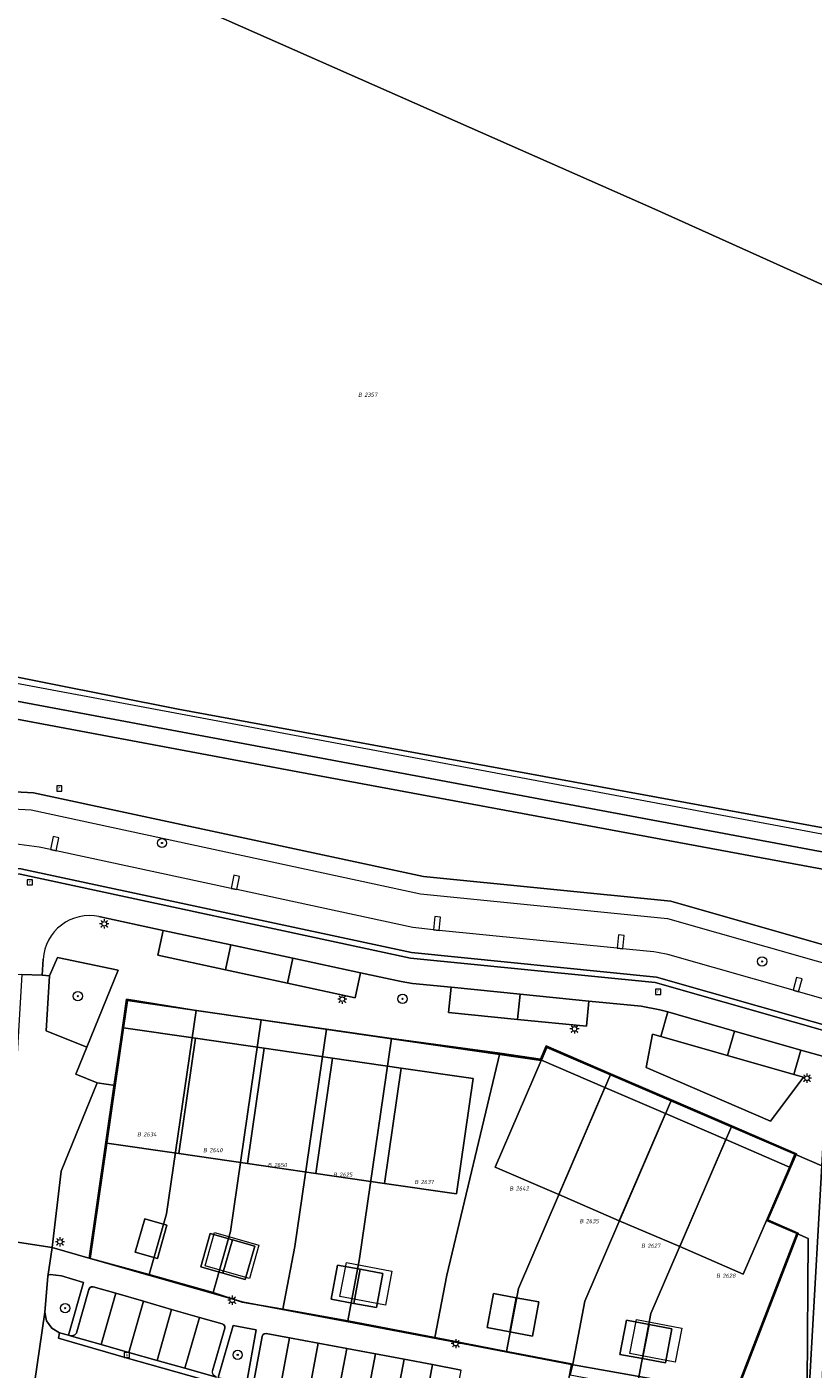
# Model space of a CAD drawing. Header units: metres. Extents: x 207466 to 209466, y 475780 to 477780.
# Tile 135 of 189: x 208384 to 208452, y 476957 to 477073. Entities that reach past the tile are written whole.
import ezdxf
from ezdxf.enums import TextEntityAlignment as Align

# ---------------------------------------------------------------- set-up
doc = ezdxf.new("R2010")
doc.units = ezdxf.units.M
doc.layers.get('0').update_dxf_attribs({"color": 253, "linetype": 'CONTINUOUS'})
for name, color, linetype, lineweight, true_color in [('B-RO-GR-BEPLANTING_CULTUUR_VASTE PLANTENVAK-GV', 7, 'CONTINUOUS', 0, 0x6d8a47), ('B-RO-GR-BOOM-S', 7, 'CONTINUOUS', 0, 0x6d8a47), ('B-RO-OG-BEBOUWING-GV', 7, 'CONTINUOUS', 0, 0xa50000), ('B1-OG-WA-SLOOT_WATER-G', 7, 'CONTINUOUS', 0, 0x478c9a), ('N-RO-GR-BEPLANTING_CULTUUR_VASTE PLANTENVAK-GV', 7, 'CONTINUOUS', 0, 0x6d8a47), ('N-RO-GR-BOOM-S', 7, 'CONTINUOUS', 0, 0x6d8a47)]:
    doc.layers.add(name, color=color, linetype=linetype, lineweight=lineweight, true_color=true_color)
for name, color, linetype, lineweight in [('B-RO-KL-ET_LS_OV_LICHTMAST-S', 253, 'CONTINUOUS', 0), ('B-RO-RI-GWA_KOLK-S', 253, 'CONTINUOUS', 0), ('B-RO-RI-GWA_RIOOLPUT-S', 253, 'CONTINUOUS', 0), ('B-RO-VH-ONVERHARD-GV', 253, 'CONTINUOUS', 0), ('B-RO-VH-VERHARDING_STRAATBAKSTEEN-GV', 253, 'CONTINUOUS', 0), ('B-WE-KG-GRENS_PERCEEL-GV', 150, 'CONTINUOUS', 18), ('B-WE-KG-GRENS_PERCEEL-S', 150, 'CONTINUOUS', 25), ('B1-OG-WA-SLOOT_BOVENINSTEEK-G', 253, 'CONTINUOUS', 13), ('N-RO-KL-ET_LS_OV_LICHTMAST-S', 253, 'CONTINUOUS', 0), ('N-RO-OG-TERREIN_CULTUURSCHEIDING-GV', 253, 'CONTINUOUS', 0), ('N-RO-OG-TERREIN_ERF-GV', 253, 'CONTINUOUS', 0), ('N-RO-RI-GWA_RIOOLPUT-S', 253, 'CONTINUOUS', 0), ('N-RO-VH-VERHARDING_BEDRIJFSVLOERPLAAT-GV', 253, 'CONTINUOUS', 0), ('N-RO-VH-VERHARDING_STRAATBAKSTEEN-GV', 253, 'CONTINUOUS', 0)]:
    doc.layers.add(name, color=color, linetype=linetype, lineweight=lineweight)
doc.styles.add('NLCS-ISO', font='NLCS-ISO.ttf')

# ---------------------------------------------------------------- blocks, each defined once
blk = doc.blocks.new('SKL-ET_OV_LICHTMAST-SO1')
at = {"color": 0, "linetype": 'ByBlock', "lineweight": -2}
blk.add_circle((0, 0), 1, dxfattribs=at)
for points in [[(-1.25, 0), (-2, 0)], [(-1.4142, 1.4142), (-0.8839, 0.8839)], [(0, 2), (0, 1.25)], [(0.8839, 0.8839), (1.4142, 1.4142)], [(2, 0), (1.25, 0)], [(-1.4142, -1.4142), (-0.8839, -0.8839)], [(0, -1.25), (0, -2)], [(0.8839, -0.8839), (1.4142, -1.4142)]]:
    blk.add_open_spline(points, degree=1, dxfattribs=at)
blk = doc.blocks.new('SRI-PUT_INSPECTIEPUT_RIOOLPUT-SO1')
at = {"color": 0, "linetype": 'ByBlock', "lineweight": -2, "flags": 128}
blk.add_lwpolyline([(-1.125, -1.125), (1.125, -1.125), (1.125, 1.125), (-1.125, 1.125), (-1.125, -1.125)], dxfattribs=at)
at = {"color": 0, "linetype": 'ByBlock', "lineweight": -2, "insert": (0, 0.2828), "char_height": 1.5, "attachment_point": 5, "line_spacing_factor": 0.8, "style": 'NLCS-ISO'}
blk.add_mtext('{\\C0;r}', dxfattribs=at)
blk = doc.blocks.new('SRI-KOLK-SO1')
at = {"color": 0, "linetype": 'ByBlock', "lineweight": -2, "flags": 128}
blk.add_lwpolyline([(-1.125, -1.125), (1.125, -1.125), (1.125, 1.125), (-1.125, 1.125), (-1.125, -1.125)], dxfattribs=at)
at = {"color": 0, "linetype": 'ByBlock', "lineweight": -2, "insert": (0, 0), "char_height": 1.5, "attachment_point": 5, "line_spacing_factor": 0.8, "style": 'NLCS-ISO'}
blk.add_mtext('{\\C0;k}', dxfattribs=at)
blk = doc.blocks.new('SGR-BOOM_01-SO1')
at = {"linetype": 'Continuous'}
h = blk.add_hatch(color=0, dxfattribs=at)
edge = h.paths.add_edge_path()
edge.add_arc((0, 0), 0.25, 0, 360)
at = {"color": 0, "linetype": 'ByBlock', "lineweight": -2}
for radius in [2, 0.25]:
    blk.add_circle((0, 0), radius, dxfattribs=at)
blk = doc.blocks.new('SKG-PERCEELNUMMER-SO')
at = {"style": 'NLCS-ISO', "oblique": 10, "flags": 1}
blk.add_attdef('GEMEENTECODE', text='', height=1.8, dxfattribs=at).set_placement((0, 2.55), align=Align.MIDDLE_CENTER)
at = {"style": 'NLCS-ISO', "oblique": 10}
blk.add_attdef('SECTIE', text='', height=1.8, dxfattribs=at).set_placement((-0.5, 0), align=Align.MIDDLE_RIGHT)
blk.add_attdef('PERCEELNUMMER', text='', height=1.8, dxfattribs=at).set_placement((0.5, 0), align=Align.MIDDLE_LEFT)

msp = doc.modelspace()

# ---------------------------------------------------------------- linework, layer by layer
at = {"layer": 'B-RO-GR-BEPLANTING_CULTUUR_VASTE PLANTENVAK-GV', "flags": 128}
for points in [[(208386.66, 476959.68), (208387.43, 476959.46), (208388.73, 476964.04), (208386.83, 476964.6), (208385.85, 476964.72), (208385.73, 476964.71), (208385.68, 476964.65), (208385.65, 476964.56), (208385.39, 476961.47), (208385.51, 476960.71), (208385.98, 476960.08), (208386.66, 476959.68)], [(208400.4, 476955.81), (208402.85, 476955.27), (208403.69, 476959.93), (208401.69, 476960.3), (208400.4, 476955.81)]]:
    msp.add_lwpolyline(points, dxfattribs=at)
at = {"layer": 'B-RO-OG-BEBOUWING-GV', "flags": 128}
for points in [[(208398.44, 476985.19), (208392.2, 476986.09), (208391.48, 476981.1), (208390.75, 476976.1), (208396.99, 476975.2), (208398.44, 476985.19)], [(208404.37, 476984.33), (208398.44, 476985.19), (208396.99, 476975.2), (208402.93, 476974.34), (208404.37, 476984.33)], [(208410.31, 476983.47), (208404.37, 476984.33), (208402.93, 476974.34), (208408.86, 476973.47), (208410.31, 476983.47)], [(208416.25, 476982.61), (208410.31, 476983.47), (208408.86, 476973.47), (208414.8, 476972.61), (208416.25, 476982.61)], [(208433.91, 476980.92), (208428.4, 476983.3), (208428.39, 476983.28), (208424.4, 476974.02), (208429.91, 476971.65), (208433.91, 476980.92)], [(208416.25, 476982.61), (208414.8, 476972.61), (208421.04, 476971.71), (208422.48, 476981.71), (208416.25, 476982.61)], [(208439.14, 476978.67), (208433.91, 476980.92), (208429.91, 476971.65), (208435.15, 476969.39), (208439.14, 476978.67)], [(208444.38, 476976.41), (208439.14, 476978.67), (208435.15, 476969.39), (208440.38, 476967.14), (208444.38, 476976.41)], [(208449.89, 476974.04), (208444.38, 476976.41), (208440.38, 476967.14), (208445.89, 476964.76), (208447.89, 476969.4), (208449.89, 476974.04)], [(208395.13, 476966.1), (208395.95, 476968.99), (208394.03, 476969.54), (208393.2, 476966.65), (208395.13, 476966.1)], [(208401.63, 476967.73), (208399.71, 476968.28), (208398.89, 476965.4), (208400.81, 476964.85), (208401.63, 476967.73)], [(208403.56, 476967.18), (208401.63, 476967.73), (208400.81, 476964.85), (208402.73, 476964.3), (208403.56, 476967.18)], [(208412.71, 476965.18), (208410.74, 476965.55), (208410.19, 476962.6), (208412.15, 476962.23), (208412.71, 476965.18)], [(208414.67, 476964.81), (208412.71, 476965.18), (208412.15, 476962.23), (208414.12, 476961.86), (208414.67, 476964.81)], [(208426.22, 476962.72), (208424.25, 476963.09), (208423.7, 476960.15), (208425.66, 476959.77), (208426.22, 476962.72)], [(208428.18, 476962.35), (208426.22, 476962.72), (208425.66, 476959.77), (208427.63, 476959.4), (208428.18, 476962.35)], [(208437.73, 476960.39), (208435.76, 476960.76), (208435.2, 476957.81), (208437.17, 476957.44), (208437.73, 476960.39)], [(208439.69, 476960.02), (208437.73, 476960.39), (208437.17, 476957.44), (208439.14, 476957.07), (208439.69, 476960.02)]]:
    msp.add_lwpolyline(points, dxfattribs=at)
at = {"layer": 'B-RO-VH-ONVERHARD-GV', "flags": 128}
for points in [[(208402.93, 476974.34), (208396.99, 476975.2), (208390.75, 476976.1), (208391.48, 476981.1), (208392.2, 476986.09), (208398.44, 476985.19), (208404.37, 476984.33), (208410.31, 476983.47), (208416.25, 476982.61), (208422.48, 476981.71), (208421.04, 476971.71), (208414.8, 476972.61), (208408.86, 476973.47), (208402.93, 476974.34)], [(208424.4, 476974.02), (208428.39, 476983.28), (208428.4, 476983.3), (208433.91, 476980.92), (208439.14, 476978.67), (208444.38, 476976.41), (208449.89, 476974.04), (208447.89, 476969.4), (208445.89, 476964.76), (208440.38, 476967.14), (208435.15, 476969.39), (208429.91, 476971.65), (208424.4, 476974.02)], [(208393.2, 476966.65), (208394.03, 476969.54), (208395.95, 476968.99), (208395.13, 476966.1), (208393.2, 476966.65)], [(208398.89, 476965.4), (208399.71, 476968.28), (208401.63, 476967.73), (208403.56, 476967.18), (208402.73, 476964.3), (208400.81, 476964.85), (208398.89, 476965.4)], [(208382.07, 476967.66), (208386.01, 476967.08), (208386.02, 476967.07), (208389.31, 476966.12), (208394.48, 476964.63), (208402.6, 476962.33), (208410.92, 476960.77), (208421.57, 476958.75), (208431, 476956.94), (208430.66, 476955.07)], [(208410.19, 476962.6), (208410.74, 476965.55), (208412.71, 476965.18), (208414.67, 476964.81), (208414.12, 476961.86), (208412.15, 476962.23), (208410.19, 476962.6)], [(208423.7, 476960.15), (208424.25, 476963.09), (208426.22, 476962.72), (208428.18, 476962.35), (208427.63, 476959.4), (208425.66, 476959.77), (208423.7, 476960.15)], [(208435.2, 476957.81), (208435.76, 476960.76), (208437.73, 476960.39), (208439.69, 476960.02), (208439.14, 476957.07), (208437.17, 476957.44), (208435.2, 476957.81)]]:
    msp.add_lwpolyline(points, dxfattribs=at)
at = {"layer": 'B-RO-VH-VERHARDING_STRAATBAKSTEEN-GV', "flags": 128}
for points in [[(208383.83, 476950.76), (208385.39, 476961.47), (208385.65, 476964.56), (208386.02, 476967.07), (208386.01, 476967.08), (208382.07, 476967.66), (208381.75, 476958.22), (208381.43, 476949.52)], [(208430.66, 476955.07), (208431, 476956.94), (208421.57, 476958.75), (208410.92, 476960.77), (208402.6, 476962.33), (208394.48, 476964.63), (208389.31, 476966.12), (208386.02, 476967.07), (208385.65, 476964.56), (208385.68, 476964.65), (208385.73, 476964.71), (208385.85, 476964.72), (208386.83, 476964.6)], [(208386.83, 476964.6), (208388.73, 476964.04), (208387.43, 476959.46), (208387.61, 476959.41), (208387.77, 476959.41), (208387.97, 476959.49), (208388.11, 476959.65), (208388.15, 476959.76), (208389.2, 476963.43), (208389.29, 476963.57), (208389.4, 476963.65), (208389.57, 476963.67), (208391.52, 476963.11), (208393.94, 476962.41), (208394.01, 476962.39), (208396.36, 476961.71), (208398.79, 476961.01), (208400.75, 476960.45), (208400.86, 476960.39), (208400.98, 476960.24), (208400.98, 476960.07), (208399.91, 476956.39)], [(208387.61, 476959.41), (208387.9, 476959.33), (208390.25, 476958.66), (208391.52, 476963.11), (208389.57, 476963.67), (208389.4, 476963.65), (208389.29, 476963.57), (208389.2, 476963.43), (208388.15, 476959.76), (208388.11, 476959.65), (208387.97, 476959.49), (208387.77, 476959.41), (208387.61, 476959.41)], [(208392.67, 476957.96), (208393.94, 476962.41), (208391.52, 476963.11), (208390.25, 476958.66), (208392.55, 476957.99), (208392.67, 476957.96)], [(208395.1, 476957.28), (208396.36, 476961.71), (208394.01, 476962.39), (208393.94, 476962.41), (208392.67, 476957.96), (208395.1, 476957.28)], [(208399.91, 476955.4), (208392.42, 476957.52), (208387.74, 476958.87), (208386.55, 476959.2), (208386.66, 476959.68), (208385.98, 476960.08), (208385.51, 476960.71), (208385.39, 476961.47), (208383.83, 476950.76)], [(208397.52, 476956.6), (208398.79, 476961.01), (208396.36, 476961.71), (208395.1, 476957.28), (208397.52, 476956.6)], [(208400.26, 476955.84), (208400.13, 476955.89), (208399.97, 476956.04), (208399.91, 476956.21), (208399.91, 476956.39), (208400.98, 476960.07), (208400.98, 476960.24), (208400.86, 476960.39), (208400.75, 476960.45), (208398.79, 476961.01), (208397.52, 476956.6), (208400.26, 476955.84)], [(208400.4, 476955.81), (208401.69, 476960.3), (208403.69, 476959.93), (208402.85, 476955.27)], [(208400.26, 476955.84), (208397.52, 476956.6), (208395.1, 476957.28), (208392.67, 476957.96), (208392.55, 476957.99), (208390.25, 476958.66), (208387.9, 476959.33), (208387.61, 476959.41), (208387.43, 476959.46), (208386.66, 476959.68), (208386.55, 476959.2), (208387.74, 476958.87), (208392.42, 476957.52), (208399.91, 476955.4)], [(208403.02, 476955.23), (208405.74, 476954.73), (208406.59, 476959.25), (208404.55, 476959.63), (208404.38, 476959.6), (208404.27, 476959.51), (208404.2, 476959.37), (208403.53, 476955.62), (208403.45, 476955.43), (208403.33, 476955.31), (208403.15, 476955.24), (208403.02, 476955.23)], [(208403.53, 476955.62), (208404.2, 476959.37), (208404.27, 476959.51), (208404.38, 476959.6), (208404.55, 476959.63), (208406.59, 476959.25), (208409.07, 476958.78), (208411.53, 476958.32), (208411.55, 476958.32), (208414.02, 476957.85), (208416.5, 476957.39), (208418.98, 476956.92), (208421.45, 476956.45)], [(208408.21, 476954.26), (208409.07, 476958.78), (208406.59, 476959.25), (208405.74, 476954.73), (208408.21, 476954.26)], [(208410.69, 476953.8), (208411.55, 476958.32), (208411.53, 476958.32), (208409.07, 476958.78), (208408.21, 476954.26), (208410.23, 476953.89), (208410.69, 476953.8)], [(208413.17, 476953.32), (208414.02, 476957.85), (208411.55, 476958.32), (208410.69, 476953.8), (208413.17, 476953.32)], [(208415.64, 476952.85), (208416.5, 476957.39), (208414.02, 476957.85), (208413.17, 476953.32), (208414.91, 476952.98), (208415.64, 476952.85)], [(208418.12, 476952.4), (208418.98, 476956.92), (208416.5, 476957.39), (208415.64, 476952.85), (208418.12, 476952.4)], [(208420.6, 476951.94), (208421.45, 476956.45), (208418.98, 476956.92), (208418.12, 476952.4), (208420.4, 476951.98), (208420.6, 476951.94)]]:
    msp.add_lwpolyline(points, dxfattribs=at)
at = {"layer": 'B-WE-KG-GRENS_PERCEEL-GV'}
for points in [[(208476.61, 477074.54), (208488.75, 477070.43), (208524.14, 477058.45), (208529.18, 477117.41), (208534.56, 477180.31), (208495.22, 477194.96), (208496.33, 477197.94), (208496.27, 477197.96), (208442.55, 477216.87), (208457.7, 477257.59), (208408.22, 477260.98), (208397.08, 477218.03), (208364.18, 477089.75), (208438.23, 477057.01), (208466.67, 477044.19)], [(208364.18, 477089.75), (208346.67, 477023.7), (208396.92, 477013.71), (208466.47, 477000.9), (208488.75, 477070.43), (208476.61, 477074.54), (208466.67, 477044.19), (208438.23, 477057.01)], [(208332.29, 477022.34), (208345.64, 477019.84), (208407.29, 477008.29), (208465.38, 476997.49), (208500, 476990.91), (208508.09, 476989.12), (208522.32, 476983.22), (208558.37, 476966.29), (208599.36, 476946.77), (208619.88, 476937.21), (208625.47, 476937.21), (208605.17, 476946.99), (208520.11, 476987.4), (208508.85, 476991.83), (208500, 476993.67), (208466.58, 477000.88), (208466.47, 477000.9), (208396.92, 477013.71), (208346.67, 477023.7), (208328.74, 477027.27), (208327.41, 477023.26)], [(208398.48, 476987.61), (208392.46, 476988.58), (208391.95, 476985.09), (208391.39, 476981.21), (208389.21, 476966.13), (208394.43, 476964.74), (208395.93, 476969.99)], [(208398.48, 476987.61), (208395.93, 476969.99), (208394.43, 476964.74), (208399.95, 476963.16), (208401.47, 476968.45), (208404.12, 476986.79)], [(208404.12, 476986.79), (208401.47, 476968.45), (208399.95, 476963.16), (208402.48, 476962.34), (208406.01, 476961.73), (208407.04, 476967.14), (208409.77, 476985.97)], [(208409.77, 476985.97), (208407.04, 476967.14), (208406.01, 476961.73), (208411.62, 476960.71), (208412.65, 476966.11), (208415.41, 476985.16)], [(208415.41, 476985.16), (208412.65, 476966.11), (208411.62, 476960.71), (208419.18, 476959.27), (208420.21, 476964.67), (208424.79, 476983.9)], [(208424.79, 476983.9), (208420.21, 476964.67), (208419.18, 476959.27), (208425.38, 476958.07), (208426.41, 476963.51), (208434.42, 476982.12), (208428.82, 476984.53), (208428.33, 476983.39)], [(208434.42, 476982.12), (208426.41, 476963.51), (208425.38, 476958.07), (208431.11, 476956.96), (208432.15, 476962.42), (208439.66, 476979.86)], [(208444.89, 476977.61), (208439.66, 476979.86), (208432.15, 476962.42), (208431.11, 476956.96), (208430.9, 476956.04), (208436.68, 476954.95), (208437.89, 476961.34)], [(208445.54, 476954.19), (208445.54, 476955.09), (208450.65, 476968.32), (208448.02, 476969.45), (208450.5, 476975.19), (208444.89, 476977.61), (208437.89, 476961.34), (208436.68, 476954.95), (208440.51, 476954.23)]]:
    msp.add_lwpolyline(points, close=True, dxfattribs=at)
for points in [[(208465.38, 476997.49), (208407.29, 477008.29), (208345.64, 477019.84), (208332.29, 477022.34), (208327.41, 477023.26), (208327.2, 477022.52), (208326.89, 477021.32), (208325.11, 477011.78), (208309.68, 477016.37), (208303.21, 476995.86), (208297.48, 476977.67), (208296.2, 476951.2)], [(208430.9, 476956.04), (208431.11, 476956.96), (208425.38, 476958.07), (208419.18, 476959.27), (208411.62, 476960.71), (208406.01, 476961.73), (208402.48, 476962.34), (208399.95, 476963.16), (208394.43, 476964.74), (208389.21, 476966.13), (208391.39, 476981.21), (208391.95, 476985.09), (208392.46, 476988.58), (208398.48, 476987.61), (208404.12, 476986.79), (208409.77, 476985.97), (208415.41, 476985.16), (208424.79, 476983.9), (208428.33, 476983.39), (208428.82, 476984.53), (208434.42, 476982.12), (208439.66, 476979.86), (208444.89, 476977.61), (208450.5, 476975.19), (208448.02, 476969.45), (208450.65, 476968.32), (208445.54, 476955.09)], [(208452.99, 476979.29), (208451.51, 476953.24)], [(208451.51, 476953.24), (208452.99, 476979.29)]]:
    msp.add_lwpolyline(points, dxfattribs=at)
at = {"layer": 'B1-OG-WA-SLOOT_BOVENINSTEEK-G', "flags": 128}
for points in [[(208463.35, 477000.88), (208332.73, 477025.32)], [(208332.45, 477023.84), (208463.07, 476999.41)], [(208461.14, 476990.92), (208439.61, 476997.06), (208418.18, 476999.2), (208384.41, 477006.46), (208349.24, 477008.37), (208330.26, 477014.79)], [(208329.78, 477013.37), (208348.96, 477006.88), (208384.21, 477004.97), (208417.94, 476997.72), (208439.33, 476995.58), (208460.72, 476989.48)]]:
    msp.add_lwpolyline(points, dxfattribs=at)
at = {"layer": 'B1-OG-WA-SLOOT_WATER-G', "flags": 128}
for points in [[(208463.07, 476999.41), (208332.45, 477023.84)], [(208330.26, 477014.79), (208349.24, 477008.37), (208384.41, 477006.46), (208418.18, 476999.2), (208439.61, 476997.06), (208461.14, 476990.92)]]:
    msp.add_lwpolyline(points, dxfattribs=at)
at = {"layer": 'N-RO-GR-BEPLANTING_CULTUUR_VASTE PLANTENVAK-GV', "flags": 128}
for points in [[(208386.01, 476967.08), (208386.02, 476967.07), (208389.31, 476966.12), (208390.75, 476976.1), (208391.48, 476981.1), (208389.92, 476981.32), (208386.8, 476973.67), (208386.01, 476967.08)], [(208450.52, 476968.27), (208445.48, 476955.19), (208451.42, 476955.14), (208451.52, 476967.84), (208450.52, 476968.27)]]:
    msp.add_lwpolyline(points, dxfattribs=at)
at = {"layer": 'N-RO-OG-TERREIN_CULTUURSCHEIDING-GV', "flags": 128}
for points in [[(208385.78, 476990.61), (208385.49, 476985.84), (208389.01, 476984.41), (208391.72, 476991.08), (208386.49, 476992.2), (208385.78, 476990.61)], [(208450.28, 476982.06), (208444.51, 476983.7), (208438.74, 476985.35), (208438.02, 476985.56), (208437.47, 476982.66), (208448.26, 476978.01), (208451.11, 476981.82), (208450.28, 476982.06)]]:
    msp.add_lwpolyline(points, dxfattribs=at)
at = {"layer": 'N-RO-OG-TERREIN_ERF-GV', "flags": 128}
for points in [[(208445.48, 476955.19), (208450.52, 476968.27), (208447.89, 476969.4), (208445.89, 476964.76), (208440.38, 476967.14), (208435.15, 476969.39), (208429.91, 476971.65), (208424.4, 476974.02), (208428.39, 476983.28), (208392.55, 476988.47), (208392.2, 476986.09), (208398.44, 476985.19), (208404.37, 476984.33), (208410.31, 476983.47), (208416.25, 476982.61), (208422.48, 476981.71), (208421.04, 476971.71), (208414.8, 476972.61), (208408.86, 476973.47), (208402.93, 476974.34), (208396.99, 476975.2), (208390.75, 476976.1), (208389.31, 476966.12), (208394.48, 476964.63), (208402.6, 476962.33), (208410.92, 476960.77), (208421.57, 476958.75), (208431, 476956.94)], [(208428.4, 476983.3), (208433.91, 476980.92), (208439.14, 476978.67), (208444.38, 476976.41), (208449.89, 476974.04), (208450.36, 476975.14), (208428.87, 476984.4), (208428.4, 476983.3)], [(208395.13, 476966.1), (208393.2, 476966.65), (208394.03, 476969.54), (208395.95, 476968.99), (208395.13, 476966.1)], [(208401.18, 476964.94), (208399.26, 476965.49), (208400.09, 476968.38), (208402.01, 476967.83), (208403.93, 476967.28), (208403.11, 476964.39), (208401.18, 476964.94)], [(208412.92, 476962.45), (208410.95, 476962.82), (208411.51, 476965.77), (208413.47, 476965.4), (208415.44, 476965.03), (208414.88, 476962.08), (208412.92, 476962.45)], [(208425.66, 476959.77), (208423.7, 476960.15), (208424.25, 476963.09), (208426.22, 476962.72), (208428.18, 476962.35), (208427.63, 476959.4), (208425.66, 476959.77)], [(208438.04, 476957.51), (208436.07, 476957.88), (208436.63, 476960.83), (208438.6, 476960.46), (208440.56, 476960.09), (208440, 476957.14), (208438.04, 476957.51)], [(208431, 476956.94), (208440.61, 476955.23)]]:
    msp.add_lwpolyline(points, dxfattribs=at)
at = {"layer": 'N-RO-VH-VERHARDING_BEDRIJFSVLOERPLAAT-GV', "flags": 128}
for points in [[(208385.87, 477001.54), (208386.36, 477001.44), (208386.6, 477002.56), (208386.11, 477002.67), (208385.87, 477001.54)], [(208401.51, 476998.18), (208402, 476998.08), (208402.24, 476999.2), (208401.75, 476999.31), (208401.51, 476998.18)], [(208419.04, 476994.59), (208419.54, 476994.54), (208419.65, 476995.69), (208419.16, 476995.74), (208419.04, 476994.59)], [(208434.96, 476993), (208435.46, 476992.95), (208435.57, 476994.1), (208435.08, 476994.15), (208434.96, 476993)], [(208450.2, 476989.36), (208450.68, 476989.22), (208450.99, 476990.33), (208450.51, 476990.47), (208450.2, 476989.36)]]:
    msp.add_lwpolyline(points, dxfattribs=at)
at = {"layer": 'N-RO-VH-VERHARDING_STRAATBAKSTEEN-GV', "flags": 128}
for points in [[(208437.52, 476992.75), (208435.46, 476992.95), (208434.96, 476993), (208419.54, 476994.54), (208419.04, 476994.59), (208417.26, 476994.8), (208402, 476998.08), (208401.51, 476998.18), (208386.36, 477001.44), (208385.87, 477001.54), (208384.89, 477001.75), (208382.71, 477002.04), (208368.46, 477002.74), (208367.96, 477002.76), (208352.48, 477003.48), (208351.98, 477003.5), (208349.64, 477003.61), (208348.73, 477003.79), (208337.04, 477007.74), (208336.57, 477007.9), (208321.89, 477012.87), (208321.41, 477013.03), (208316.59, 477014.66)], [(208315.89, 477012.61), (208348.79, 477001.49), (208383.3, 476999.88), (208417.14, 476992.61), (208438.36, 476990.49), (208474.26, 476980.25), (208474.13, 476979.79), (208438.27, 476990.02), (208417.07, 476992.14), (208383.24, 476999.41), (208348.7, 477001.01), (208315.74, 477012.16)], [(208315.74, 477012.16), (208348.7, 477001.01), (208383.24, 476999.41), (208417.07, 476992.14), (208438.27, 476990.02), (208474.13, 476979.79), (208474.26, 476980.25), (208438.36, 476990.49), (208417.14, 476992.61), (208383.3, 476999.88), (208348.79, 477001.49), (208315.89, 477012.61)], [(208438.02, 476985.56), (208438.74, 476985.35), (208439.35, 476987.47), (208438.65, 476987.66), (208437.04, 476987.97), (208432.52, 476988.42), (208432.3, 476986.23), (208426.33, 476986.83), (208420.36, 476987.43), (208420.58, 476989.62), (208417.22, 476989.95), (208416.25, 476990.1), (208412.73, 476990.86), (208412.27, 476988.71), (208406.4, 476989.97), (208401.02, 476991.13), (208395.16, 476992.39), (208395.62, 476994.54), (208390.07, 476995.73)], [(208390.07, 476995.73), (208395.62, 476994.54), (208401.49, 476993.28), (208406.86, 476992.12), (208412.73, 476990.86), (208416.25, 476990.1), (208417.22, 476989.95), (208420.58, 476989.62), (208426.55, 476989.02), (208432.52, 476988.42), (208437.04, 476987.97), (208438.65, 476987.66), (208439.35, 476987.47), (208445.12, 476985.82), (208450.89, 476984.17), (208452.97, 476983.58)], [(208401.49, 476993.28), (208395.62, 476994.54), (208395.16, 476992.39), (208401.02, 476991.13), (208401.49, 476993.28)], [(208381.33, 476993.26), (208381.18, 476990.85), (208382.93, 476990.76), (208383.4, 476990.73), (208385.15, 476990.65), (208385.24, 476992.06)], [(208406.86, 476992.12), (208401.49, 476993.28), (208401.02, 476991.13), (208406.4, 476989.97), (208406.86, 476992.12)], [(208385.24, 476992.06), (208385.15, 476990.65), (208385.78, 476990.61), (208386.49, 476992.2), (208391.72, 476991.08), (208389.01, 476984.41), (208388.06, 476982.08), (208389.92, 476981.32), (208391.48, 476981.1), (208392.2, 476986.09), (208392.55, 476988.47), (208428.39, 476983.28), (208428.4, 476983.3), (208428.87, 476984.4), (208450.36, 476975.14), (208452.9, 476974.05), (208452.97, 476983.58), (208450.89, 476984.17), (208450.28, 476982.06), (208451.11, 476981.82), (208448.26, 476978.01), (208437.47, 476982.66), (208438.02, 476985.56)], [(208412.73, 476990.86), (208406.86, 476992.12), (208406.4, 476989.97), (208412.27, 476988.71), (208412.73, 476990.86)], [(208513.73, 476971.23), (208512.21, 476971.66), (208511.73, 476971.8), (208496.83, 476976.05), (208496.35, 476976.19), (208481.44, 476980.45), (208480.96, 476980.58), (208470.77, 476983.49), (208467.63, 476984.39), (208466.06, 476984.84), (208465.58, 476984.97), (208450.68, 476989.22), (208450.2, 476989.36), (208439.97, 476992.28)], [(208382.07, 476967.66), (208386.01, 476967.08), (208386.8, 476973.67), (208389.92, 476981.32), (208388.06, 476982.08), (208389.01, 476984.41), (208385.49, 476985.84), (208385.78, 476990.61), (208385.15, 476990.65), (208383.4, 476990.73), (208382.02, 476967.66), (208382.07, 476967.66)], [(208426.55, 476989.02), (208420.58, 476989.62), (208420.36, 476987.43), (208426.33, 476986.83), (208426.55, 476989.02)], [(208432.52, 476988.42), (208426.55, 476989.02), (208426.33, 476986.83), (208432.3, 476986.23), (208432.52, 476988.42)], [(208445.12, 476985.82), (208439.35, 476987.47), (208438.74, 476985.35), (208444.51, 476983.7), (208445.12, 476985.82)], [(208450.89, 476984.17), (208445.12, 476985.82), (208444.51, 476983.7), (208450.28, 476982.06), (208450.89, 476984.17)], [(208446.65, 476922.25), (208449.01, 476921.81), (208450.34, 476921.56), (208450.36, 476921.66), (208451.47, 476921.48), (208451.52, 476921.47), (208452.54, 476926.85), (208452.9, 476974.05), (208450.36, 476975.14), (208449.89, 476974.04), (208447.89, 476969.4), (208450.52, 476968.27), (208451.52, 476967.84), (208451.42, 476955.14), (208451.41, 476953.14), (208451.21, 476926.98), (208450.31, 476926.99), (208447.55, 476927.01), (208447.07, 476924.45), (208446.98, 476923.96), (208446.65, 476922.25)], [(208451.41, 476953.14), (208451.42, 476955.14), (208445.48, 476955.19), (208440.61, 476955.23), (208431, 476956.94), (208430.66, 476955.07), (208440.41, 476953.23), (208451.41, 476953.14)]]:
    msp.add_lwpolyline(points, dxfattribs=at)
at = {"layer": 'N-RO-VH-VERHARDING_STRAATBAKSTEEN-GV'}
for centre, radius, start, end in [((208389.23, 476991.82), 4, 77.8616, 176.5768), ((208389.23, 476991.82), 4, 77.8616, 176.5768), ((208436.09, 476978.62), 14.2, 74.1468, 84.2244)]:
    msp.add_arc(centre, radius, start, end, dxfattribs=at)

# ---------------------------------------------------------------- block references
at = {"layer": 'B-RO-GR-BOOM-S', "xscale": 0.2, "yscale": 0.2, "zscale": 0.2}
for p in [(208387.14, 476961.81), (208402.09, 476957.77)]:
    msp.add_blockref('SGR-BOOM_01-SO1', p, dxfattribs=at)
at = {"layer": 'B-RO-KL-ET_LS_OV_LICHTMAST-S', "xscale": 0.2, "yscale": 0.2, "zscale": 0.2}
for p in [(208401.62, 476962.5), (208420.98, 476958.74)]:
    msp.add_blockref('SKL-ET_OV_LICHTMAST-SO1', p, dxfattribs=at)
at = {"layer": 'B-RO-RI-GWA_KOLK-S', "xscale": 0.2, "yscale": 0.2, "zscale": 0.2}
msp.add_blockref('SRI-KOLK-SO1', (208392.49, 476957.76), dxfattribs=at)
at = {"layer": 'B-RO-RI-GWA_RIOOLPUT-S', "xscale": 0.2, "yscale": 0.2, "zscale": 0.2}
for p in [(208386.64, 477006.83), (208438.51, 476989.22)]:
    msp.add_blockref('SRI-PUT_INSPECTIEPUT_RIOOLPUT-SO1', p, dxfattribs=at)
at = {"layer": 'B-WE-KG-GRENS_PERCEEL-S', "xscale": 0.2, "yscale": 0.2, "zscale": 0.2}
for p, values in [((208412.96, 477040.94), {'PERCEELNUMMER': '2357', 'SECTIE': 'B'}), ((208393.82, 476976.87), {'PERCEELNUMMER': '2634', 'SECTIE': 'B'}), ((208399.54, 476975.5), {'PERCEELNUMMER': '2640', 'SECTIE': 'B'}), ((208405.13, 476974.21), {'PERCEELNUMMER': '2650', 'SECTIE': 'B'}), ((208410.8, 476973.38), {'PERCEELNUMMER': '2625', 'SECTIE': 'B'}), ((208417.85, 476972.74), {'PERCEELNUMMER': '2637', 'SECTIE': 'B'}), ((208426.08, 476972.18), {'PERCEELNUMMER': '2642', 'SECTIE': 'B'}), ((208432.15, 476969.35), {'PERCEELNUMMER': '2635', 'SECTIE': 'B'}), ((208437.49, 476967.22), {'PERCEELNUMMER': '2627', 'SECTIE': 'B'}), ((208443.99, 476964.62), {'PERCEELNUMMER': '2628', 'SECTIE': 'B'})]:
    msp.add_blockref('SKG-PERCEELNUMMER-SO', p, dxfattribs=at).add_auto_attribs(values)
at = {"layer": 'N-RO-GR-BOOM-S', "xscale": 0.2, "yscale": 0.2, "zscale": 0.2}
for p in [(208395.53, 477002.11), (208447.52, 476991.85), (208388.24, 476988.84), (208416.37, 476988.61)]:
    msp.add_blockref('SGR-BOOM_01-SO1', p, dxfattribs=at)
at = {"layer": 'N-RO-KL-ET_LS_OV_LICHTMAST-S', "xscale": 0.2, "yscale": 0.2, "zscale": 0.2}
for p in [(208390.53, 476995.11), (208411.15, 476988.58), (208431.27, 476986), (208451.41, 476981.73), (208386.69, 476967.56)]:
    msp.add_blockref('SKL-ET_OV_LICHTMAST-SO1', p, dxfattribs=at)
at = {"layer": 'N-RO-RI-GWA_RIOOLPUT-S', "xscale": 0.2, "yscale": 0.2, "zscale": 0.2}
msp.add_blockref('SRI-PUT_INSPECTIEPUT_RIOOLPUT-SO1', (208384.08, 476998.7), dxfattribs=at)

doc.saveas('drawing.dxf')
